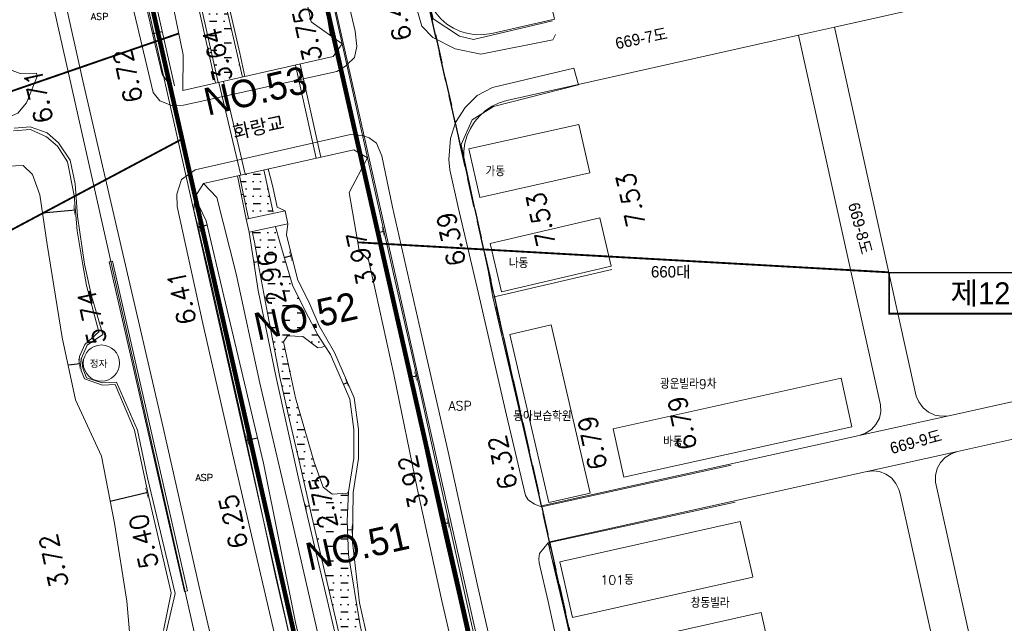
# Model space of a CAD drawing. Header units: metres. Extents: x 183400 to 184400, y 422200 to 427800.
# Tile 98 of 221: x 183804 to 184018, y 424862 to 424993. Entities that reach past the tile are written whole.
import ezdxf
from ezdxf.enums import TextEntityAlignment as Align

# ---------------------------------------------------------------- set-up
doc = ezdxf.new("R2010")
doc.units = ezdxf.units.M
doc.linetypes.add('DASHED2', pattern=[9.525, 6.35, -3.175])
for name, color, linetype in [('NR', 7, 'Continuous'), ('num', 7, 'Continuous'), ('교량명', 7, 'Continuous'), ('구조물명칭_작업', 5, 'Continuous'), ('동별경계', 3, 'DASHED2'), ('보축구간', 10, 'DASHED2'), ('하천', 140, 'Continuous'), ('횡단타점', 11, 'Continuous')]:
    doc.layers.add(name, color=color, linetype=linetype)
for name, color, linetype, lineweight in [('지번', 252, 'Continuous', 5), ('지적', 252, 'Continuous', 5), ('현황도', 7, 'Continuous', 5)]:
    doc.layers.add(name, color=color, linetype=linetype, lineweight=lineweight)
doc.styles.add('GHS', font='ROMANS', dxfattribs={"bigfont": 'GHS'})
doc.styles.add('gwang', font='romans.shx', dxfattribs={"bigfont": ' WHGTXT.SHX'})
doc.styles.get("Standard").update_dxf_attribs({"font": 'romans.shx', "bigfont": 'ghs.shx'})
doc.styles.add('UPM', font='Gulim.ttf')
doc.styles.add('돋움', font='Dotum.ttf')
doc.styles.add('평면도1(프)$0$굴림', font='Gulim.ttf')

msp = doc.modelspace()

# ---------------------------------------------------------------- hatches: boundary and pattern name
at = {"layer": '하천'}
h = msp.add_hatch(dxfattribs=at)
h.set_pattern_fill('MUDST', color=256, scale=0.25, style=0)
h.paths.add_polyline_path([(183830.5, 425075.02), (183820.36, 425119.77), (183815.38, 425143.99), (183810.4, 425142.92), (183810.83, 425142.66), (183811.13, 425141.87), (183812.49, 425135.79), (183816.85, 425116.32), (183822.51, 425090.55), (183827.72, 425067.18), (183832.6, 425044.91), (183837.16, 425024.6), (183842.3, 425000.91), (183847.11, 424979.42), (183852.4, 424980.61), (183847.95, 424999.82), (183840.59, 425031.94)])
h = msp.add_hatch(dxfattribs=at)
h.set_pattern_fill('MUDST', color=256, scale=0.25, style=0)
h.paths.add_polyline_path([(183857.03, 424960.4), (183851.71, 424959.21), (183852.45, 424955.64), (183853.7, 424949.8), (183859.13, 424950.98)])
h.paths.add_polyline_path([(183860.5, 424944.65), (183859.52, 424948.08), (183854.5, 424946.97), (183854.97, 424944.65), (183855.83, 424939.65), (183857.81, 424929.19), (183860.53, 424915.32), (183862.31, 424907.23), (183864.88, 424896.43), (183867.17, 424886.17), (183870.08, 424873.72), (183872.8, 424861.88), (183875.61, 424849.4), (183878.75, 424835.54), (183882.47, 424818.81), (183884.88, 424807.46), (183886.4, 424800.28), (183886.24, 424799.22), (183892.12, 424800.54), (183889.32, 424812.15), (183885.29, 424830.39), (183882.41, 424842.23), (183877.94, 424861.21), (183875.41, 424876.65), (183875.13, 424884), (183875.42, 424890.08), (183871.9, 424889.83), (183869.91, 424891.34), (183867.93, 424896.82), (183863.9, 424910.79), (183861.31, 424923), (183862.14, 424924.3), (183865.48, 424924.11), (183868.75, 424921.67), (183869.69, 424921.81), (183870.27, 424922.15), (183868.81, 424924.39), (183866.03, 424929.76), (183863.23, 424935.29)])

# ---------------------------------------------------------------- linework, layer by layer
at = {"layer": 'NR'}
for p, q in [((183834.93, 424990.48), (183832.84, 424990)), ((183845.65, 424985.95), (183845.03, 424985.81)), ((183852.57, 424955.08), (183852.12, 424954.99)), ((183808.88, 424951.03), (183816.01, 424951.68)), ((183844.72, 424948.37), (183842.7, 424947.89)), ((183881.79, 424946.76), (183883.14, 424947.06)), ((183861.46, 424941.35), (183863.08, 424941.75)), ((183855.7, 424940.38), (183854.81, 424940.24)), ((183814.42, 424917.99), (183817.09, 424918.28)), ((183888.73, 424915.28), (183890.26, 424915.61)), ((183874.31, 424913.75), (183875.23, 424914.14)), ((183855.67, 424902.03), (183853.22, 424901.5)), ((183823.62, 424888.33), (183831.78, 424890.24)), ((183866.93, 424887.26), (183866.03, 424887.05)), ((183895.69, 424883.27), (183897.28, 424883.63)), ((183875.2, 424882.11), (183876.34, 424882.09))]:
    msp.add_line(p, q, dxfattribs=at)
for points in [[(183833.28, 424988.1), (183832.4, 424991.9), (183833.38, 424988.12), (183832.5, 424991.92)], [(183833.28, 424988.56), (183832.6, 424991.49), (183833.38, 424988.59), (183832.71, 424991.51)], [(183833.28, 424989.02), (183832.81, 424991.07), (183833.38, 424989.05), (183832.91, 424991.09)], [(183845.21, 424985.01), (183844.85, 424986.62), (183845.25, 424985.02), (183844.89, 424986.63)], [(183845.21, 424985.2), (183844.93, 424986.44), (183845.25, 424985.21), (183844.98, 424986.45)], [(183845.21, 424985.4), (183845.02, 424986.27), (183845.26, 424985.41), (183845.06, 424986.28)], [(183852.23, 424954.4), (183852, 424955.58), (183852.27, 424954.4), (183852.03, 424955.59)], [(183852.24, 424954.54), (183852.06, 424955.45), (183852.27, 424954.55), (183852.09, 424955.46)], [(183852.24, 424954.68), (183852.12, 424955.32), (183852.28, 424954.69), (183852.15, 424955.33)], [(183815.71, 424952.7), (183815.9, 424950.61), (183815.6, 424952.69), (183815.79, 424950.6)], [(183815.77, 424953.16), (183816.04, 424950.17), (183815.67, 424953.15), (183815.94, 424950.16)], [(183815.83, 424953.62), (183816.19, 424949.74), (183815.73, 424953.61), (183816.08, 424949.73)], [(183843.16, 424945.99), (183842.25, 424949.79), (183843.26, 424946.02), (183842.35, 424949.81)], [(183843.15, 424946.45), (183842.46, 424949.37), (183843.26, 424946.48), (183842.56, 424949.4)], [(183843.15, 424946.92), (183842.66, 424948.96), (183843.25, 424946.94), (183842.77, 424948.98)], [(183882.74, 424947.96), (183883.16, 424946.07), (183882.64, 424947.94), (183883.07, 424946.05)], [(183882.75, 424948.82), (183883.53, 424945.3), (183882.65, 424948.8), (183883.44, 424945.28)], [(183882.74, 424948.39), (183883.35, 424945.68), (183882.65, 424948.37), (183883.25, 424945.66)], [(183862.62, 424943.65), (183863.55, 424939.86), (183862.52, 424943.62), (183863.45, 424939.83)], [(183862.63, 424943.19), (183863.34, 424940.27), (183862.52, 424943.16), (183863.24, 424940.25)], [(183854.99, 424939.08), (183854.63, 424941.4), (183855.06, 424939.09), (183854.69, 424941.41)], [(183855.01, 424939.36), (183854.74, 424941.14), (183855.08, 424939.37), (183854.8, 424941.15)], [(183862.63, 424942.72), (183863.13, 424940.68), (183862.53, 424942.7), (183863.03, 424940.66)], [(183855.03, 424939.64), (183854.84, 424940.89), (183855.1, 424939.65), (183854.9, 424940.89)], [(183816.82, 424919.76), (183817.15, 424916.78), (183816.71, 424919.75), (183817.04, 424916.77)], [(183816.87, 424920.22), (183817.3, 424916.35), (183816.77, 424920.21), (183817.2, 424916.33)], [(183816.76, 424919.3), (183816.99, 424917.22), (183816.66, 424919.29), (183816.89, 424917.21)], [(183889.85, 424917.52), (183890.68, 424913.71), (183889.74, 424917.49), (183890.58, 424913.68)], [(183874.71, 424915.34), (183875.74, 424912.95), (183874.65, 424915.31), (183875.67, 424912.92)], [(183889.83, 424916.59), (183890.28, 424914.54), (183889.73, 424916.57), (183890.18, 424914.52)], [(183889.84, 424917.05), (183890.48, 424914.12), (183889.74, 424917.03), (183890.38, 424914.1)], [(183874.77, 424915.03), (183875.56, 424913.2), (183874.7, 424915.01), (183875.49, 424913.17)], [(183874.82, 424914.73), (183875.37, 424913.44), (183874.76, 424914.7), (183875.31, 424913.42)], [(183853.63, 424899.6), (183852.81, 424903.41), (183853.74, 424899.62), (183852.91, 424903.43)], [(183853.64, 424900.06), (183853.01, 424902.99), (183853.74, 424900.08), (183853.11, 424903.01)], [(183853.65, 424900.52), (183853.21, 424902.57), (183853.75, 424900.54), (183853.31, 424902.6)], [(183831.34, 424892.13), (183832.22, 424888.34), (183831.23, 424892.11), (183832.12, 424888.31)], [(183831.34, 424891.67), (183832.02, 424888.75), (183831.23, 424891.65), (183831.92, 424888.73)], [(183831.34, 424891.21), (183831.81, 424889.17), (183831.23, 424891.19), (183831.71, 424889.14)], [(183866.31, 424885.88), (183865.76, 424888.21), (183866.37, 424885.89), (183865.82, 424888.23)], [(183866.31, 424886.16), (183865.89, 424887.96), (183866.37, 424886.18), (183865.95, 424887.97)], [(183866.31, 424886.45), (183866.01, 424887.7), (183866.37, 424886.46), (183866.07, 424887.72)], [(183896.85, 424885.53), (183897.7, 424881.72), (183896.75, 424885.51), (183897.6, 424881.7)], [(183876.28, 424883.24), (183876.25, 424880.95), (183876.2, 424883.24), (183876.17, 424880.95)], [(183876.36, 424883.58), (183876.33, 424880.61), (183876.28, 424883.58), (183876.25, 424880.61)], [(183896.84, 424884.6), (183897.3, 424882.56), (183896.74, 424884.58), (183897.2, 424882.53)], [(183896.85, 424885.07), (183897.5, 424882.14), (183896.75, 424885.04), (183897.4, 424882.12)], [(183876.19, 424882.9), (183876.18, 424881.29), (183876.11, 424882.9), (183876.1, 424881.3)]]:
    msp.add_solid(points, dxfattribs=at)
at = {"layer": '구조물명칭_작업', "ltscale": 20, "const_width": 0.4}
for points in [[(183726.12, 424951.29), (183838.48, 424990.09)], [(183755.56, 424922.55), (183839.03, 424967.02)], [(183993.04, 424938.11), (183877.43, 424944.64)], [(184054.51, 424929.11), (183993.04, 424929.11), (183993.04, 424938.11)]]:
    msp.add_lwpolyline(points, dxfattribs=at)
at = {"layer": '구조물명칭_작업', "linetype": 'Continuous'}
msp.add_lwpolyline([(183993.04, 424938.11), (184054.51, 424938.11), (184054.51, 424929.11)], dxfattribs=at)
at = {"layer": '동별경계', "linetype": 'DASHED2'}
for points in [[(183806.4, 425380.93), (183808.23, 425372.79), (183813.91, 425347.51), (183818.49, 425327.14), (183823.07, 425306.76), (183827.66, 425286.38), (183832.24, 425265.99), (183836.82, 425245.61), (183841.4, 425225.23), (183845.99, 425204.85), (183850.57, 425184.47), (183852.33, 425176.66), (183856.99, 425155.96), (183861.64, 425135.24), (183866.3, 425114.52), (183870.94, 425093.9), (183875.71, 425072.7), (183892.24, 424999.18), (183900.8, 424961.13), (183917.41, 424887.26), (183919.17, 424879.46), (183936.2, 424803.72), (183948.24, 424750.2), (183955.82, 424716.49)], [(183955.82, 424716.49), (183948.24, 424750.2), (183936.2, 424803.72), (183919.17, 424879.46), (183917.41, 424887.26), (183900.8, 424961.13), (183892.24, 424999.18), (183875.71, 425072.7), (183870.94, 425093.9), (183866.3, 425114.52), (183861.64, 425135.24), (183856.99, 425155.96), (183852.33, 425176.66), (183850.57, 425184.47), (183845.99, 425204.85), (183841.4, 425225.23), (183836.82, 425245.61), (183832.24, 425265.99), (183827.66, 425286.38), (183823.07, 425306.76), (183818.49, 425327.14), (183813.91, 425347.51), (183808.23, 425372.79), (183806.4, 425380.93)]]:
    msp.add_lwpolyline(points, dxfattribs=at)
at = {"layer": '보축구간', "const_width": 1}
for points in [[(183952.58, 424512.18, -0.029024), (183951.41, 424539.09), (183951.47, 424543.14), (183952.29, 424600.05, 0.059353), (183945.41, 424665.93), (183757.54, 425495.77)], [(183915.96, 424503.15, -0.033909), (183914.01, 424539.63), (183914.94, 424603.51, 0.059353), (183909.28, 424657.71), (183721.47, 425487.26, 0.008796), (183719.96, 425493.42, 0.008796)]]:
    msp.add_lwpolyline(points, format="xyb", dxfattribs=at)
at = {"layer": '지적', "linetype": 'Continuous'}
for points in [[(183688.18, 425516.08), (183690.78, 425510.16), (183694.14, 425501.16), (183698.4, 425488.99), (183702.27, 425476.68), (183704.22, 425469.66), (183705.69, 425465.26), (183706.68, 425460.84), (183888.59, 424652.13)], [(183908.11, 424656.51), (183726.2, 425465.22), (183724.28, 425473.3), (183722.5, 425479.53), (183720.56, 425485.76), (183710.65, 425514.61), (183688.18, 425516.08)], [(183710.65, 425514.61), (183720.56, 425485.76), (183722.5, 425479.53), (183724.28, 425473.3), (183726.2, 425465.22), (183908.11, 424656.51)], [(183947.44, 424662.61), (183764.99, 425473.91), (183762.42, 425482.6), (183755.24, 425511.7), (183710.65, 425514.61)], [(183755.24, 425511.7), (183762.42, 425482.6), (183764.99, 425473.91), (183947.44, 424662.61)], [(183888.59, 424652.13), (183706.68, 425460.84), (183705.69, 425465.26), (183704.22, 425469.66), (183645.82, 425473.66)], [(183901.19, 425077.95), (183888.45, 425075.32), (183875.71, 425072.7), (183892.24, 424999.18), (183892.74, 424997.54), (183893.46, 424996), (183894.4, 424994.56), (183895.52, 424993.27), (183896.82, 424992.16), (183898.27, 424991.25), (183899.83, 424990.54), (183901.48, 424990.07), (183903.17, 424989.84), (183904.88, 424989.85), (183906.58, 424990.11), (183920.26, 424993.18), (183901.19, 425077.95)], [(183892.24, 424999.18), (183900.8, 424961.13), (183900.54, 424962.83), (183900.53, 424964.54), (183900.77, 424966.24), (183901.24, 424967.88), (183901.94, 424969.45), (183902.85, 424970.89), (183903.97, 424972.2), (183905.25, 424973.32), (183906.69, 424974.26), (183908.24, 424974.98), (183909.88, 424975.48), (183973.36, 424989.72), (183981.17, 424991.47), (184060.21, 425009.2)], [(184060.21, 425009.2), (183981.17, 424991.47), (183998.96, 424911.17), (183999.5, 424909.94), (184000.47, 424908.59), (184001.63, 424907.69), (184003.02, 424907.03), (184004.47, 424906.79), (184006, 424906.91), (184074.01, 424922), (184075.33, 424922.58), (184076.57, 424923.5), (184077.51, 424924.72), (184078.1, 424926.07), (184078.34, 424927.51), (184078.24, 424929.04), (184060.21, 425009.2)], [(183955.82, 424716.49), (183948.24, 424750.2), (183936.2, 424803.72), (183919.17, 424879.46), (183917.41, 424887.26), (183900.8, 424961.13), (183892.24, 424999.18)], [(183920.26, 424993.18), (183906.58, 424990.11), (183904.88, 424989.85), (183903.17, 424989.84), (183901.48, 424990.07), (183899.83, 424990.54), (183898.27, 424991.25), (183896.82, 424992.16), (183895.52, 424993.27)], [(183981.17, 424991.47), (183973.36, 424989.72), (183991.19, 424909.3), (183991.25, 424907.74), (183990.92, 424906.36), (183990.14, 424905.02), (183989.19, 424903.92), (183987.88, 424903.07), (183986.56, 424902.6), (184006, 424906.91), (184004.47, 424906.79), (184003.02, 424907.03), (184001.63, 424907.69), (184000.47, 424908.59), (183999.5, 424909.94), (183998.96, 424911.17), (183981.17, 424991.47)], [(183973.36, 424989.72), (183909.88, 424975.48), (183908.24, 424974.98), (183906.69, 424974.26), (183905.25, 424973.32), (183903.97, 424972.2), (183902.85, 424970.89), (183901.94, 424969.45), (183901.24, 424967.88), (183900.77, 424966.24), (183900.53, 424964.54), (183900.54, 424962.83), (183900.8, 424961.13), (183917.41, 424887.26), (183986.56, 424902.6), (183987.88, 424903.07), (183989.19, 424903.92), (183990.14, 424905.02), (183990.92, 424906.36), (183991.25, 424907.74), (183991.19, 424909.3), (183973.36, 424989.72)], [(184078.34, 424927.51), (184078.1, 424926.07), (184077.51, 424924.72), (184076.57, 424923.5), (184075.33, 424922.58), (184074.01, 424922), (184006, 424906.91), (183986.56, 424902.6), (183917.41, 424887.26), (183919.17, 424879.46), (183987.93, 424894.71), (184007.92, 424899.14), (184032.74, 424904.65), (184073.93, 424913.79), (184075.42, 424913.83), (184076.9, 424913.45), (184078.07, 424912.56), (184078.99, 424911.37), (184079.46, 424909.96), (184078.34, 424927.51)], [(184032.74, 424904.65), (184007.92, 424899.14), (184006.52, 424898.63), (184005.23, 424897.83), (184004.24, 424896.72), (184003.5, 424895.4), (184003.15, 424893.91), (184003.12, 424892.44), (184020.85, 424812.45)], [(184007.92, 424899.14), (183987.93, 424894.71), (183989.47, 424894.88), (183990.93, 424894.75), (183992.31, 424894.2), (183993.54, 424893.37), (183994.54, 424892.17), (183995.18, 424890.88), (183995.48, 424889.92), (184014.62, 424803.57), (184015.14, 424802.02), (184015.94, 424800.83), (184017.15, 424799.95), (184018.64, 424799.45)], [(184020.85, 424812.45), (184003.12, 424892.44), (184003.15, 424893.91), (184003.5, 424895.4), (184004.24, 424896.72), (184005.23, 424897.83), (184006.52, 424898.63), (184007.92, 424899.14)], [(183989.47, 424894.88), (183987.93, 424894.71), (183919.17, 424879.46), (183936.2, 424803.72), (184019.67, 424799.27), (184018.64, 424799.45), (184017.15, 424799.95), (184015.94, 424800.83), (184015.14, 424802.02), (184014.62, 424803.57), (183995.48, 424889.92), (183995.18, 424890.88), (183994.54, 424892.17), (183993.54, 424893.37), (183992.31, 424894.2), (183990.93, 424894.75), (183989.47, 424894.88)]]:
    msp.add_lwpolyline(points, dxfattribs=at)
at = {"layer": '현황도'}
for p, q in [((183817.64, 424979.8), (183810.75, 425010.8)), ((183874.09, 424987.86), (183872.09, 424985.06)), ((183879.58, 424963.06), (183874.09, 424987.86)), ((183872.09, 424985.06), (183839.38, 424977.67)), ((183868.43, 424962.94), (183863.94, 424983.22)), ((183869.41, 424963.16), (183864.92, 424983.44)), ((183826.16, 424942.76), (183817.64, 424979.8)), ((183848.22, 424979.68), (183852.96, 424959.5)), ((183836.09, 424979.57), (183841.98, 424954.47)), ((183847.25, 424979.45), (183851.99, 424959.28)), ((183802.53, 424968.94), (183806.23, 424969.22)), ((183806.18, 424969.79), (183802.7, 424969.47)), ((183809.87, 424968.49), (183806.18, 424969.79)), ((183806.23, 424969.22), (183809.72, 424967.62)), ((183901.63, 424964.97), (183925.55, 424970.31)), ((183927.91, 424959.77), (183925.55, 424970.31)), ((183809.72, 424967.62), (183812.16, 424965.59)), ((183812.38, 424966.31), (183809.87, 424968.49)), ((183812.16, 424965.59), (183814.33, 424962.18)), ((183814.88, 424962.51), (183812.38, 424966.31)), ((183843.88, 424957.47), (183876.58, 424964.76)), ((183876.58, 424964.76), (183879.58, 424963.06)), ((183901.63, 424964.97), (183903.99, 424954.43)), ((183815.97, 424957.4), (183814.88, 424962.51)), ((183814.33, 424962.18), (183815.72, 424954.85)), ((183903.99, 424954.43), (183927.91, 424959.77)), ((183816.51, 424950.31), (183815.97, 424957.4)), ((183841.98, 424954.47), (183843.88, 424957.47)), ((183815.72, 424954.85), (183816.43, 424947.15)), ((183818.03, 424939.88), (183816.51, 424950.31)), ((183853.18, 424949.68), (183861.63, 424951.53)), ((183853.79, 424946.82), (183853.18, 424949.68)), ((183861.63, 424951.53), (183862.26, 424948.68)), ((183906.25, 424944.38), (183930.09, 424949.94)), ((183932.54, 424939.42), (183930.09, 424949.94)), ((183862.26, 424948.68), (183853.79, 424946.82)), ((183816.43, 424947.15), (183817.61, 424939.75)), ((183908.71, 424933.86), (183906.25, 424944.38)), ((183835.13, 424904.33), (183826.16, 424942.76)), ((183817.61, 424939.75), (183818.45, 424935.22)), ((183819.56, 424933.03), (183818.03, 424939.88)), ((183824.09, 424940.55), (183823.38, 424940.39)), ((183839.73, 424868.63), (183823.38, 424940.39)), ((183840.44, 424868.79), (183824.09, 424940.55)), ((183908.71, 424933.86), (183932.54, 424939.42)), ((183818.45, 424935.22), (183821.11, 424925.15)), ((183822.02, 424924.61), (183819.56, 424933.03)), ((183910.56, 424924.58), (183919.53, 424926.65)), ((183927.99, 424890.07), (183919.53, 424926.65)), ((183821.11, 424925.15), (183818.1, 424922.43)), ((183818.58, 424922.28), (183822.02, 424924.61)), ((183919.02, 424888), (183910.56, 424924.58)), ((183818.1, 424922.43), (183816.92, 424919.76)), ((183817.36, 424919.45), (183818.58, 424922.28)), ((183816.92, 424919.76), (183817.26, 424916.74)), ((183817.63, 424917.24), (183817.36, 424919.45)), ((183817.26, 424916.74), (183817.98, 424914.96)), ((183818.47, 424915.13), (183817.63, 424917.24)), ((183817.98, 424914.96), (183821.9, 424913.56)), ((183821.85, 424914.08), (183818.47, 424915.13)), ((183824.96, 424914.24), (183821.85, 424914.08)), ((183821.9, 424913.56), (183824.64, 424913.67)), ((183824.64, 424913.67), (183828.89, 424903.76)), ((183829.51, 424903.78), (183824.96, 424914.24)), ((183933.02, 424904.06), (183982.63, 424915.04)), ((183982.63, 424915.04), (183984.96, 424904.49)), ((183828.89, 424903.76), (183832.03, 424889.16)), ((183831.73, 424893.37), (183829.51, 424903.78)), ((183842.94, 424869.65), (183835.13, 424904.33)), ((183935.35, 424893.52), (183933.02, 424904.06)), ((183935.35, 424893.52), (183984.96, 424904.49)), ((183837.69, 424868.19), (183831.73, 424893.37)), ((183919.02, 424888), (183927.99, 424890.07)), ((183832.03, 424889.16), (183836.89, 424868.38)), ((183921.44, 424875.07), (183960.66, 424883.89)), ((183960.66, 424883.89), (183963.4, 424871.8)), ((183924.15, 424862.98), (183921.44, 424875.07)), ((183924.15, 424862.98), (183963.38, 424871.79)), ((183836.89, 424868.38), (183835.17, 424860.17)), ((183835.82, 424860.09), (183837.69, 424868.19)), ((183839.73, 424868.63), (183840.44, 424868.79)), ((183850.31, 424838.13), (183842.94, 424869.65)), ((183925.96, 424855.33), (183965.21, 424864.1)), ((183965.21, 424864.1), (183968.02, 424851.51))]:
    msp.add_line(p, q, dxfattribs=at)
for points in [[(183875.1, 424983.27), (183876.71, 424984.88), (183877.22, 424987.23), (183876.9, 424990.57), (183871.94, 425011.54), (183865.47, 425040.53), (183857.74, 425075.07), (183851.6, 425101.3), (183845.63, 425128.46), (183839.24, 425157.21), (183832.01, 425189.06), (183825.12, 425218.82), (183820.25, 425241.02), (183813.44, 425270.95), (183804.37, 425311.8), (183794.65, 425353.79), (183783.94, 425402.54), (183773.08, 425450.28), (183764.85, 425484.04), (183757.87, 425512.47), (183756.22, 425513.93), (183753.61, 425514.71), (183752.25, 425514.77)], [(183874.09, 424987.86), (183867.29, 424992.67), (183863.15, 425011.79), (183856.28, 425043), (183850.46, 425069.43), (183843.59, 425100.33), (183835.22, 425136.31), (183829.09, 425164.1), (183822.52, 425193.82), (183814.76, 425227.86), (183808.48, 425256.53), (183801.76, 425287.15), (183794.74, 425319.7), (183787.28, 425350.9), (183777.42, 425392.25), (183770.99, 425420.5), (183765.02, 425446.64), (183757.55, 425477.84), (183749.02, 425512.09)], [(183875.1, 424983.27), (183874.8, 424982.96), (183872.86, 424981.79), (183839.56, 424974.52), (183837.11, 424974.37), (183834.37, 424975.45), (183832.91, 424977.26), (183827.75, 424999.34), (183822.9, 425020.9), (183817.45, 425044.45), (183809.12, 425081.85), (183800.33, 425120.63), (183792.06, 425157.81), (183784.43, 425191.94), (183772.87, 425242.39), (183760.49, 425297.29), (183748.77, 425350.11), (183737.34, 425401.14), (183726.08, 425451.74)], [(183760.25, 425339.66), (183761.98, 425334.22), (183766.94, 425313.73), (183772.86, 425287.88), (183777.47, 425266.15), (183787.72, 425220.01), (183792.85, 425196.86), (183800.11, 425166.54), (183810.12, 425122.28), (183822.14, 425066.17), (183832.15, 425021.17), (183839.43, 424985.43), (183839.38, 424977.67)], [(183874.09, 424987.86), (183865.87, 425024.56), (183860.2, 425049.55), (183855.5, 425070.44), (183851.52, 425088.27), (183847.21, 425107.65), (183842.9, 425126.52), (183838.72, 425145), (183834.54, 425163.66), (183829.98, 425183.9), (183825.15, 425205.9), (183820.97, 425224.38), (183818.36, 425235.89)], [(183920.5, 424989.86), (183919.92, 424988.75), (183904.2, 424985.62), (183898.62, 424986.78), (183893.77, 424989.24), (183891.37, 424991.69), (183889.04, 424999.73), (183885.77, 425013.56), (183877.67, 425049.69), (183871.35, 425077.7), (183866.54, 425098.77), (183860.7, 425124.71), (183853.05, 425158.7), (183849.9, 425173.11), (183849.97, 425174.32), (183850.42, 425175.29), (183852.37, 425176.85), (183877.5, 425182.22)], [(183919.79, 424992.88), (183902.6, 424988.82), (183899.55, 424989.55), (183893.82, 424993.31), (183889.04, 425013.03), (183884.02, 425034.45), (183879, 425057.04), (183870.57, 425094.25), (183860.33, 425140.03), (183852.37, 425176.85)], [(183871.54, 424989.66), (183870.71, 424994.36), (183869.08, 425003.29), (183866.68, 425014.27), (183864.04, 425026.4), (183861.6, 425036.81), (183859.03, 425047.51), (183856.59, 425058.12), (183853.08, 425073.49), (183849.94, 425088.8), (183845.7, 425107.31), (183841.94, 425123.87), (183838.56, 425137.13), (183836.02, 425149.1)], [(183846.49, 424979.28), (183841.68, 425000.77), (183836.54, 425024.46), (183831.98, 425044.77), (183827.1, 425067.04), (183821.89, 425090.41), (183816.23, 425116.18), (183811.87, 425135.65), (183810.52, 425141.69), (183810.31, 425142.23), (183809.51, 425142.73)], [(183847.11, 424979.41), (183842.3, 425000.91), (183837.16, 425024.6), (183832.6, 425044.91), (183827.72, 425067.18), (183822.51, 425090.55), (183816.85, 425116.32), (183812.49, 425135.79), (183811.13, 425141.87), (183810.83, 425142.66), (183810.4, 425142.93)], [(183852.4, 424980.61), (183847.95, 424999.82), (183840.59, 425031.94), (183830.5, 425075.02), (183820.36, 425119.77), (183815.38, 425143.99)], [(183851.79, 424985.85), (183849.39, 424996.21), (183845.22, 425014.21), (183843.05, 425023.76), (183840.89, 425033.74), (183837.62, 425047.47), (183834.25, 425062.14), (183831.05, 425076.02), (183827.74, 425090.65), (183823.78, 425107.63), (183820.58, 425122.02), (183817.67, 425136.66), (183816.4, 425144.21)], [(183826.21, 425029.28), (183837.58, 424978.71)], [(183836.09, 424979.57), (183834.9, 424981.27), (183833.33, 424987.89), (183831.43, 424996.12)], [(183782.49, 424975.5), (183798.71, 424984.46), (183801.13, 424982.47), (183803.98, 424981.4), (183807.53, 424981.47), (183807.68, 424980.76), (183805.4, 424975), (183803.48, 424972.73), (183800.35, 424971.38), (183797.79, 424970.1), (183792.8, 424965.47), (183788.54, 424961.35), (183786.9, 424963.62), (183788.18, 424965.76), (183782.49, 424975.5)], [(183852.89, 424980.72), (183851.79, 424985.85)], [(183958.68, 424896.13), (183917.39, 424887.07), (183915.89, 424887.65), (183914.49, 424888.56), (183913.96, 424889.51), (183909.8, 424907.02), (183903.68, 424933.53), (183899.32, 424952.33), (183897.45, 424960.42), (183897.25, 424962.66), (183897.6, 424967.24), (183898.71, 424970.7), (183900.78, 424974.01), (183903.43, 424976.61), (183906.74, 424978.32), (183924.48, 424982.56), (183925.5, 424978.89), (183906.98, 424974.21), (183902.37, 424971.29), (183899.94, 424965.96), (183902.97, 424951.6), (183905.79, 424938.52), (183906.86, 424932.69), (183912.26, 424909.45), (183917.39, 424887.07)], [(183878.51, 424967.88), (183875.86, 424968.08), (183842.11, 424960.39), (183839.12, 424958.35), (183838.1, 424955.16), (183838.17, 424952.45), (183843.72, 424926.96), (183850.38, 424897.75), (183860.51, 424854.39), (183869.03, 424815.66), (183878.28, 424775.89), (183890.03, 424722.37)], [(183957.26, 424609.28), (183957.48, 424609.61), (183956, 424628.77), (183952.97, 424648.12), (183948.28, 424670.91), (183944.11, 424688.82), (183939.68, 424708.93), (183933.91, 424734.28), (183927.92, 424760.68), (183922.6, 424786), (183915.66, 424815.01), (183908.11, 424849.59), (183903.54, 424869.65), (183897.09, 424899.06), (183890.78, 424926.73), (183885, 424952.26), (183882.69, 424963.5), (183881.52, 424966.26), (183879.94, 424967.42), (183878.51, 424967.88)], [(183909.28, 424804.56), (183905.72, 424822.17), (183902.85, 424834.88), (183901.09, 424843.49), (183895.76, 424866.58), (183890.44, 424890.78), (183885.28, 424915.87), (183881.28, 424934.02), (183879.75, 424940.86), (183877.74, 424942.87), (183875.57, 424955.49), (183879.58, 424963.06)], [(183915.55, 424802.84), (183914.43, 424807.48), (183910.15, 424825.97), (183906.62, 424841.78), (183901.4, 424865.19), (183895.72, 424890.59), (183890.35, 424915.22), (183885.21, 424937.78), (183879.58, 424963.06)], [(183830.16, 424736.54), (183835.23, 424746.9), (183841.94, 424751.77), (183847.22, 424758.67), (183848.64, 424769.94), (183847.93, 424785.52), (183846.31, 424793.64), (183838.89, 424819.88), (183833.1, 424838.35), (183828.63, 424849.86), (183827.2, 424866.51), (183824.56, 424883.51), (183821.71, 424898.13), (183816.01, 424910.36), (183813.17, 424923.96), (183809.91, 424944.2), (183808.29, 424954.96), (183806.66, 424959.42), (183804.63, 424961.35), (183799.76, 424961.15), (183797.12, 424959.32)], [(183859.08, 424951.2), (183857.03, 424960.4)], [(183861.64, 424951.53), (183859.89, 424952.33), (183858.97, 424956.72), (183857.98, 424960.61)], [(183913.29, 424805.75), (183910.58, 424818.1), (183906.39, 424836.47), (183902.65, 424852.76), (183899.28, 424867.66), (183896.31, 424880.54), (183892.95, 424895.49), (183888.72, 424915.29), (183885.36, 424930.09), (183882.97, 424941.78), (183878.43, 424960.9)], [(183851.29, 424959.12), (183853.18, 424949.68)], [(183853.7, 424949.8), (183852.45, 424955.64), (183851.71, 424959.21)], [(183897.51, 424732.06), (183897.42, 424732.42), (183896.27, 424737.51), (183884.89, 424787.2), (183871.85, 424845.86), (183862.71, 424885.79), (183856.15, 424913.96), (183851, 424937.81), (183846.76, 424954.43), (183843.88, 424957.47)], [(183894.43, 424718.78), (183888.09, 424747), (183880.94, 424778.14), (183875.38, 424801.95), (183868.07, 424835.47), (183859.66, 424871.68), (183852.19, 424906.29), (183845.2, 424937.42), (183841.78, 424951.74), (183841.98, 424954.47)], [(183863.9, 424861.89), (183856.97, 424896.58), (183848.3, 424932.93), (183844.49, 424949.35), (183841.98, 424954.47)], [(183868.81, 424924.39), (183866.03, 424929.76), (183863.23, 424935.29), (183860.5, 424944.65), (183859.55, 424947.99)], [(183869.02, 424926.46), (183867, 424931.19), (183864.35, 424936.59), (183861.98, 424946.27), (183862.26, 424948.68)], [(183853.79, 424946.82), (183855.76, 424934.15), (183859.68, 424915.24), (183864.66, 424892.93), (183870.19, 424869.29), (183876.78, 424841.2), (183881.74, 424819.29), (183885.68, 424801.17), (183885.77, 424799.9), (183885.4, 424799.03)], [(183886.24, 424799.22), (183886.4, 424800.28), (183884.88, 424807.46), (183882.47, 424818.81), (183878.75, 424835.54), (183875.61, 424849.4), (183872.8, 424861.88), (183870.08, 424873.72), (183867.17, 424886.17), (183864.88, 424896.43), (183862.31, 424907.23), (183860.53, 424915.32), (183857.81, 424929.19), (183855.83, 424939.65), (183854.97, 424944.65), (183854.5, 424946.97)], [(183906.86, 424932.69), (183932.75, 424938.75)], [(183876.43, 424890.22), (183877.58, 424897.6), (183877.58, 424903.95), (183876.67, 424910.77), (183872.42, 424920.68), (183869.02, 424926.46)], [(183892.13, 424800.53), (183889.32, 424812.15), (183885.29, 424830.39), (183882.41, 424842.23), (183877.94, 424861.21), (183875.41, 424876.65), (183875.13, 424884), (183875.44, 424890.37), (183875.2, 424890.06), (183871.9, 424889.83), (183869.91, 424891.34), (183867.93, 424896.82), (183863.9, 424910.79), (183861.31, 424923), (183862.14, 424924.3), (183865.48, 424924.11)], [(183865.48, 424924.11), (183868.75, 424921.67), (183869.69, 424921.81), (183870.27, 424922.15)], [(183868.81, 424924.39), (183870.27, 424922.15)], [(183875.44, 424890.37), (183876.58, 424897.68), (183876.58, 424903.89), (183875.7, 424910.5), (183871.52, 424920.23), (183870.27, 424922.15)], [(183892.74, 424800.68), (183889.07, 424816.94), (183885.49, 424832.87), (183881.07, 424851.67), (183877.86, 424866.15), (183876.32, 424879.41), (183876.43, 424890.22)], [(183918.89, 424879.2), (183959.57, 424888.11)], [(184014.4, 424733.77), (183990.37, 424735.48), (183960.84, 424737.43), (183956.03, 424738.14), (183952.47, 424739.57), (183950.13, 424741.14), (183947.21, 424745.1), (183945.16, 424748.9), (183941.84, 424763.46), (183937.57, 424782.75), (183932.56, 424804.58), (183926.05, 424833.83), (183922.54, 424849.46), (183918.87, 424866.47), (183916.89, 424874.91), (183916.82, 424875.74), (183917.01, 424876.94), (183918.89, 424879.2)], [(184017.71, 424737.6), (183991.01, 424739.39), (183959.15, 424741.68), (183954.94, 424742.98), (183952.1, 424744.64), (183949.3, 424747.56), (183947.88, 424750.4), (183947.14, 424752.69), (183942.74, 424773.85), (183941.63, 424779.41), (183937.58, 424797.64), (183932.11, 424821.4), (183927.28, 424842.6), (183922.39, 424864.2), (183918.89, 424879.2)], [(183932.09, 424444.34), (183930.13, 424448.45), (183923.94, 424467.85), (183919.47, 424484.03), (183917.94, 424494.25), (183915.57, 424510.63), (183914.79, 424524.87), (183914.89, 424547.86), (183915.97, 424566.88), (183916.75, 424576.65), (183917.52, 424601.62), (183916.55, 424614.27), (183914.89, 424627.71), (183911.58, 424649.93), (183906.41, 424672.46), (183899.58, 424702.31), (183893.92, 424731.76), (183891.78, 424742.67), (183880.57, 424789.04), (183870.82, 424832.61), (183863.9, 424861.89)]]:
    msp.add_lwpolyline(points, dxfattribs=at)
msp.add_circle((183821.67, 424918.36), 3.94, dxfattribs=at)

# ---------------------------------------------------------------- texts
at = {"layer": 'num', "style": '돋움'}
for s, rotation, p in [('NO.53', 12.9376, (183844.82, 424972.19)), ('NO.52', 12.2678, (183855.66, 424923.24)), ('NO.51', 12.3874, (183866.9, 424873.17))]:
    msp.add_text(s, height=6, rotation=rotation, dxfattribs=at).set_placement(p)
at = {"layer": '교량명', "style": '돋움'}
msp.add_text('화랑교', height=3, rotation=12.175, dxfattribs=at).set_placement((183850.64, 424967.05))
at = {"layer": '구조물명칭_작업', "linetype": 'Continuous', "style": '평면도1(프)$0$굴림'}
msp.add_text('제12배수통관', height=4.8, dxfattribs=at).set_placement((184024.95, 424931.14), align=Align.CENTER)
at = {"layer": '지번', "style": 'UPM'}
for s, rotation, p in [('669-7도', 11.6183, (183939.15, 424989.03)), ('669-8도', 285, (183986.78, 424947.67)), ('669-9도', 15, (183998.86, 424901.23))]:
    msp.add_text(s, height=2.5, rotation=rotation, dxfattribs=at).set_placement(p, align=Align.MIDDLE_CENTER)
msp.add_text('660대', height=2.5, dxfattribs=at).set_placement((183945.53, 424938.24), align=Align.MIDDLE_CENTER)
at = {"layer": '현황도'}
for s, p in [('ASP', (183819.4, 424993.04)), ('정자', (183819.14, 424917.34)), ('ASP', (183842.14, 424892.7))]:
    msp.add_text(s, height=1.5, dxfattribs=at).set_placement(p)
at = {"layer": '현황도', "style": 'GHS'}
for s, p in [('가동', (183905.26, 424959.04)), ('나동', (183910.32, 424939.04)), ('광운빌라9차', (183943.2, 424912.78)), ('ASP', (183897.19, 424908.06)), ('동아보습학원', (183911.28, 424905.73)), ('바동', (183943.9, 424900.22)), ('101동', (183930.24, 424870.16)), ('창동빌라', (183949.88, 424865.1))]:
    msp.add_text(s, height=2, dxfattribs=at).set_placement(p)
at = {"layer": '횡단타점', "color": 171, "style": 'gwang'}
for s, rotation, p in [('6.47', 102.9376, (183887.87, 424994.77)), ('3.75', 102.9376, (183868.38, 424990.29)), ('3.64', 102.9376, (183848.88, 424985.82)), ('6.72', 102.9376, (183829.39, 424981.34)), ('6.71', 102.9376, (183809.9, 424976.86)), ('7.53', 102.2678, (183938.8, 424954.27)), ('7.53', 102.2678, (183919.26, 424950.02)), ('6.39', 102.2678, (183899.72, 424945.77)), ('3.97', 102.2678, (183880.17, 424941.52)), ('2.96', 102.2678, (183860.63, 424937.27)), ('6.41', 102.2678, (183841.09, 424933.02)), ('5.74', 102.2678, (183821.54, 424928.77)), ('6.79', 102.3874, (183949.99, 424905.74)), ('6.79', 102.3874, (183930.46, 424901.45)), ('6.32', 102.3874, (183910.92, 424897.16)), ('3.92', 102.3874, (183891.39, 424892.87)), ('2.75', 102.3874, (183871.85, 424888.58)), ('6.25', 102.3874, (183852.32, 424884.29)), ('5.40', 102.3874, (183832.79, 424880)), ('3.72', 102.3874, (183813.25, 424875.71))]:
    msp.add_text(s, height=4, rotation=rotation, dxfattribs=at).set_placement(p, align=Align.CENTER)

doc.saveas('drawing.dxf')
